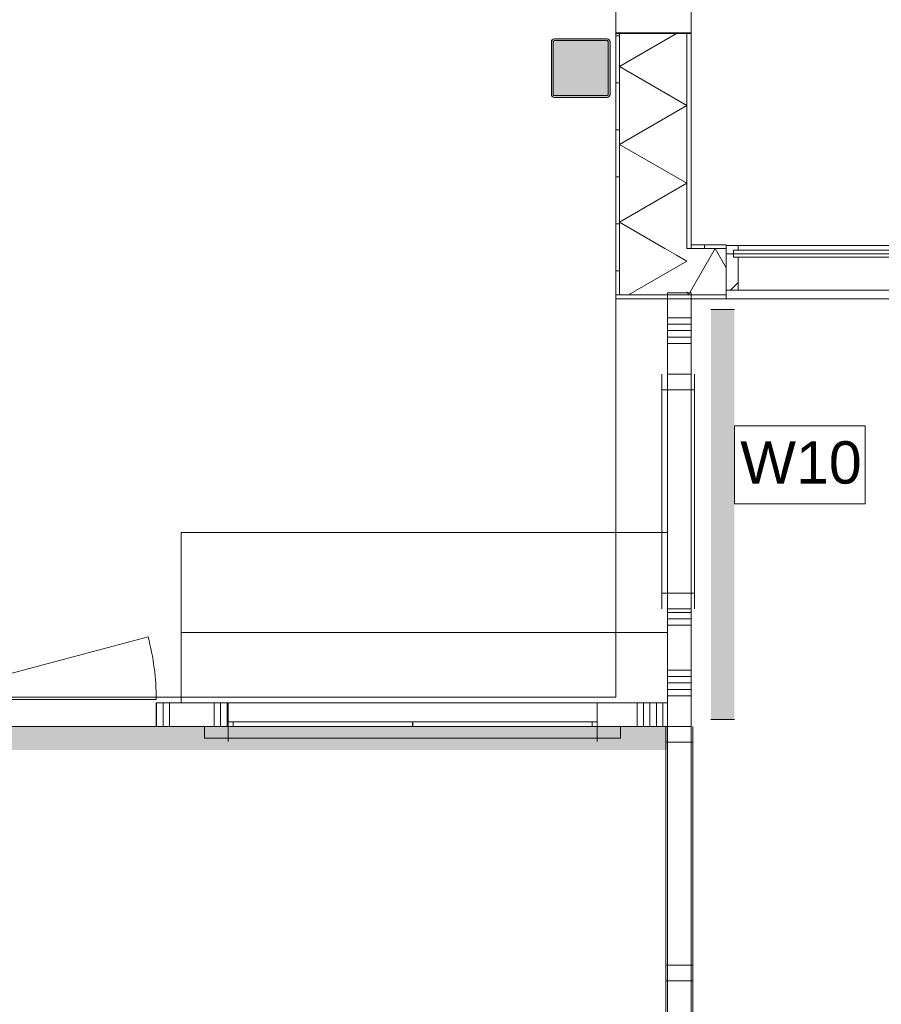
# Model space of a CAD drawing. Header units: millimetres. Extents: x -850 to 154668, y -80343 to 71019.
# Tile 131 of 147: x 23063 to 26730, y 46877 to 51069. Entities that reach past the tile are written whole.
import ezdxf

# ---------------------------------------------------------------- set-up
doc = ezdxf.new("R2010")
doc.units = ezdxf.units.MM
doc.header["$MEASUREMENT"] = 0
doc.linetypes.add('Wipeout_Contour', pattern=[1000, 0, -1000])
for name, color, linetype in [('New_21 Buitenwanden', 7, 'Continuous'), ('New_21 Buitenwanden Doorsnede-arcering', 7, 'Continuous'), ('New_21 Buitenwanden Laagscheidingslijnen', 7, 'Continuous'), ('New_21 Buitenwanden Ramen', 7, 'Continuous'), ('New_21 Vliesgevels', 7, 'Continuous'), ('New_21 Vliesgevels Afdek-arcering', 7, 'Continuous'), ('New_21 Vliesgevels Doorsnede-arcering', 7, 'Continuous'), ('New_22 NC Binnenwanden', 7, 'Continuous'), ('New_22 NC Binnenwanden Deuren', 7, 'Continuous'), ('New_22 NC Binnenwanden Doorsnede-arcering', 7, 'Continuous'), ('New_22 NC Binnenwanden Laagscheidingslijnen', 7, 'Continuous'), ('New_22 NC Binnenwanden Ramen', 7, 'Continuous'), ('New_23 Vloeren', 7, 'Continuous'), ('New_72 Vaste Inrichting', 7, 'Continuous'), ('New_Info Wandafwerking aanduiding', 7, 'Continuous'), ('New_Info Wandafwerking aanduiding Doorsnede-arcering', 7, 'Continuous'), ('New_Z Ruimtefuncties Zone omranding', 7, 'Continuous'), ('S-COLS-____-OTLN.RVT S', 7, 'Continuous'), ('S-COLS-____-OTLN.RVT S 2D arcering', 7, 'Continuous')]:
    doc.layers.add(name, color=color, linetype=linetype)
doc.styles.add('GENERATED_STYLE_1', font='arial.ttf')
pattern_1 = [(180, (0, 0), (0, 200), [])]

# ---------------------------------------------------------------- blocks, each defined once
blk = doc.blocks.new('Slab_1_1', base_point=(0, 17060))
at = {"layer": 'New_23 Vloeren', "color": 7, "linetype": 'Continuous', "lineweight": 0, "flags": 128}
blk.add_lwpolyline([(0, 17060), (25600, 17060), (25600, 17539.8), (30060, 17539.8), (30060, 0), (44257.3, 0), (99110, 0), (99110, 26125), (78570.2, 26125), (78570.2, 30220), (61804.1, 30220), (61804.1, 33195.8), (50070.2, 33195.8), (50070.2, 36555.1), (42600, 36555.1), (42600, 38994.9), (31200.9, 38994.9), (31200.9, 49880), (25600, 49880), (25600, 70460), (0, 70460)], close=True, dxfattribs=at)
blk = doc.blocks.new('Bureau rechthoekig 22')
at = {"layer": 'New_72 Vaste Inrichting', "color": 253, "linetype": 'Continuous', "lineweight": 0, "true_color": 0x99a3a6}
for p, q in [((2070.4, 725), (0, 725)), ((0, 725), (0, 0)), ((2070.4, 0), (2070.4, 725)), ((0, 0), (2070.4, 0))]:
    blk.add_line(p, q, dxfattribs=at)
blk = doc.blocks.new('Simple Window Opening_4')
at = {"layer": 'New_22 NC Binnenwanden Ramen', "color": 1, "linetype": 'Continuous', "lineweight": 0}
for p, q in [((-785.2, -14), (785.2, -14)), ((-785.2, -64), (785.2, -64))]:
    blk.add_line(p, q, dxfattribs=at)
blk = doc.blocks.new('Wall_143_1', base_point=(25620.2, 48060))
at = {"layer": 'New_22 NC Binnenwanden Doorsnede-arcering', "linetype": 'Continuous', "lineweight": 0, "true_color": 0xe9ebeb}
for points in [[(23849.8, 48060), (23849.8, 48010), (23949.8, 48010), (23949.8, 48060)], [(25620.2, 48060), (25520.2, 48060), (25520.2, 48010), (25620.2, 48010)]]:
    blk.add_hatch(color=254, dxfattribs=at).paths.add_polyline_path(points)
at = {"layer": 'New_22 NC Binnenwanden', "color": 8, "linetype": 'Continuous', "lineweight": 0, "true_color": 0x778488}
for p, q in [((23949.8, 47996), (23949.8, 48060)), ((25520.2, 47996), (25520.2, 48060)), ((23949.8, 47996), (23949.8, 48010)), ((25520.2, 47996), (25520.2, 48010))]:
    blk.add_line(p, q, dxfattribs=at)
at = {"layer": 'New_22 NC Binnenwanden', "color": 8, "linetype": 'Continuous', "lineweight": 0, "true_color": 0x778488, "flags": 128}
for points in [[(23949.8, 48060), (23849.8, 48060)], [(23849.8, 48060), (23849.8, 48010)], [(25620.2, 48060), (25520.2, 48060)], [(25620.2, 48010), (25620.2, 48060)], [(23849.8, 48010), (23949.8, 48010)], [(25520.2, 48010), (25620.2, 48010)]]:
    blk.add_lwpolyline(points, dxfattribs=at)
at = {"layer": 'New_22 NC Binnenwanden Ramen', "color": 1, "linetype": 'Continuous', "lineweight": 0, "zscale": 1000, "rotation": 179.9999962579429}
blk.add_blockref('Simple Window Opening_4', (24735, 47996), dxfattribs=at)
blk = doc.blocks.new('*X559')
at = {"layer": 'New_21 Buitenwanden Doorsnede-arcering', "linetype": 'Continuous', "lineweight": 0, "true_color": 0xe9ebeb}
for points in [[(25902.1, 50998.7), (25902.2, 50998.7), (25902.2, 51010), (25902.1, 51010)], [(25902.2, 50848.7), (25902.1, 50848.7), (25902.1, 50698.7), (25902.2, 50698.7)], [(25902.2, 50548.7), (25902.1, 50548.7), (25902.1, 50398.7), (25902.2, 50398.7)], [(25902.2, 50248.7), (25902.1, 50248.7), (25902.1, 50098.7), (25902.2, 50098.7)]]:
    blk.add_hatch(color=254, dxfattribs=at).paths.add_polyline_path(points)
blk = doc.blocks.new('*X560')
at = {"layer": 'New_21 Buitenwanden Doorsnede-arcering', "linetype": 'Continuous', "lineweight": 0, "true_color": 0xe9ebeb}
for points in [[(25615, 50998.7), (25615.1, 50998.7), (25615.1, 51010), (25615, 51010)], [(25615.1, 50848.7), (25615, 50848.7), (25615, 50698.7), (25615.1, 50698.7)], [(25615.1, 50548.7), (25615, 50548.7), (25615, 50398.7), (25615.1, 50398.7)], [(25615.1, 50248.7), (25615, 50248.7), (25615, 50098.7), (25615.1, 50098.7)], [(25615.1, 49948.7), (25615, 49948.7), (25615, 49898), (25615.1, 49898)]]:
    blk.add_hatch(color=254, dxfattribs=at).paths.add_polyline_path(points)
blk = doc.blocks.new('*X561')
at = {"layer": 'New_21 Buitenwanden Doorsnede-arcering', "color": 254, "linetype": 'Continuous', "lineweight": 0, "true_color": 0xe9ebeb}
blk.add_line((25858.9, 50066.2), (25808.7, 50095.2), dxfattribs=at)
blk = doc.blocks.new('*X562')
at = {"layer": 'New_21 Buitenwanden Doorsnede-arcering', "color": 254, "linetype": 'Continuous', "lineweight": 0, "true_color": 0xe9ebeb}
for p, q in [((25858, 51010), (25615.1, 50869.8)), ((25902.1, 50704.1), (25615.1, 50869.8)), ((25902.1, 50704.1), (25615.1, 50538.4)), ((25902.1, 50372.7), (25615.1, 50538.4)), ((25902.1, 50372.7), (25615.1, 50207)), ((25808.7, 50095.2), (25615.1, 50207))]:
    blk.add_line(p, q, dxfattribs=at)
blk = doc.blocks.new('*X563')
at = {"layer": 'New_21 Buitenwanden Doorsnede-arcering', "linetype": 'Continuous', "lineweight": 0, "true_color": 0xe9ebeb}
for points in [[(25902.1, 53825), (25902.1, 53698.7), (25902.2, 53698.7), (25902.2, 53825)], [(25902.2, 53548.7), (25902.1, 53548.7), (25902.1, 53398.7), (25902.2, 53398.7)], [(25902.2, 53248.7), (25902.1, 53248.7), (25902.1, 53098.7), (25902.2, 53098.7)], [(25902.1, 52948.7), (25902.1, 52885), (25902.2, 52885), (25902.2, 52948.7)]]:
    blk.add_hatch(color=254, dxfattribs=at).paths.add_polyline_path(points)
blk = doc.blocks.new('*X564')
at = {"layer": 'New_21 Buitenwanden Doorsnede-arcering', "linetype": 'Continuous', "lineweight": 0, "true_color": 0xe9ebeb}
blk.add_hatch(color=254, dxfattribs=at).paths.add_polyline_path([(25902.2, 51448.7), (25902.1, 51448.7), (25902.1, 51360), (25902.2, 51360)])
blk = doc.blocks.new('*X565')
at = {"layer": 'New_21 Buitenwanden Doorsnede-arcering', "linetype": 'Continuous', "lineweight": 0, "true_color": 0xe9ebeb}
for points in [[(25615, 53698.7), (25615.1, 53698.7), (25615.1, 53825), (25615, 53825)], [(25615.1, 53548.7), (25615, 53548.7), (25615, 53398.7), (25615.1, 53398.7)], [(25615.1, 53248.7), (25615, 53248.7), (25615, 53098.7), (25615.1, 53098.7)], [(25615.1, 52948.7), (25615, 52948.7), (25615, 52885), (25615.1, 52885)]]:
    blk.add_hatch(color=254, dxfattribs=at).paths.add_polyline_path(points)
blk = doc.blocks.new('*X566')
at = {"layer": 'New_21 Buitenwanden Doorsnede-arcering', "linetype": 'Continuous', "lineweight": 0, "true_color": 0xe9ebeb}
blk.add_hatch(color=254, dxfattribs=at).paths.add_polyline_path([(25615.1, 51448.7), (25615, 51448.7), (25615, 51360), (25615.1, 51360)])
blk = doc.blocks.new('*X567')
at = {"layer": 'New_21 Buitenwanden Doorsnede-arcering', "color": 254, "linetype": 'Continuous', "lineweight": 0, "true_color": 0xe9ebeb}
for p, q in [((25705.9, 51585), (25615.1, 51532.6)), ((25902.1, 51366.9), (25615.1, 51532.6)), ((25902.1, 51366.9), (25890.2, 51360))]:
    blk.add_line(p, q, dxfattribs=at)
blk = doc.blocks.new('*X568')
at = {"layer": 'New_21 Buitenwanden Doorsnede-arcering', "color": 254, "linetype": 'Continuous', "lineweight": 0, "true_color": 0xe9ebeb}
for p, q in [((25902.1, 53686.6), (25662.5, 53825)), ((25902.1, 53686.6), (25615.1, 53520.9)), ((25902.1, 53355.2), (25615.1, 53520.9)), ((25902.1, 53355.2), (25615.1, 53189.5)), ((25902.1, 53023.8), (25615.1, 53189.5)), ((25902.1, 53023.8), (25661.6, 52885))]:
    blk.add_line(p, q, dxfattribs=at)
blk = doc.blocks.new('R1 22_7')
at = {"layer": 'New_21 Buitenwanden Ramen', "color": 1, "linetype": 'Continuous', "lineweight": 0}
for p, q in [((-725, 150.2), (-725, 168.2)), ((-725, 168.2), (680, 168.2)), ((680, 168.2), (680, 150.2)), ((-650, 150.2), (-680, 150.2)), ((-650, 150.2), (-680, 150.2)), ((-650, 135.2), (-650, 150.2)), ((-650, 135.2), (-650, 150.2)), ((-650, 0), (-650, 135.1)), ((-650, 0), (-650, 135.1)), ((650, 135.2), (650, 150.2)), ((650, 135.2), (650, 150.2)), ((650, 150.2), (680, 150.2)), ((650, 150.2), (680, 150.2)), ((650, 0), (650, 135.1)), ((650, 0), (650, 135.1)), ((-650, 0), (-577, 0)), ((-650, -72), (-650, 0)), ((-650, -72), (-650, 0)), ((-577, 0), (-577, -72)), ((-577, 0), (577, 0)), ((577, -72), (577, 0)), ((577, 0), (650, 0)), ((650, -72), (650, 0)), ((650, -72), (650, 0)), ((-577, -72), (-650, -72)), ((-650, -152), (-650, -72)), ((577, -72), (-577, -72)), ((650, -72), (577, -72)), ((650, -152), (650, -72)), ((-650, -170), (-650, -320)), ((650, -320), (650, -170)), ((-650, -320), (650, -320))]:
    blk.add_line(p, q, dxfattribs=at)
at = {"layer": 'New_21 Buitenwanden Ramen', "color": 9, "linetype": 'Continuous', "lineweight": 0}
for p, q in [((-650, 150.2), (650, 150.2)), ((-650, 135.1), (-650, 135.2)), ((-650, 135.1), (-650, 135.2)), ((650, 135.1), (650, 135.2)), ((650, 135.1), (650, 135.2)), ((-650, -170), (-650, -152)), ((650, -170), (650, -152))]:
    blk.add_line(p, q, dxfattribs=at)
blk = doc.blocks.new('#brievenbus')
at = {"layer": 'New_21 Buitenwanden Ramen', "color": 1, "linetype": 'Continuous', "lineweight": 0}
for p, q in [((-172, 0), (-175, 0)), ((-175, 0), (-175, -320)), ((-175, 0), (-172, 0)), ((-175, -320), (-175, 0)), ((-172, 0), (172, 0)), ((-172, -320), (-172, 0)), ((-172, 0), (-172, -320)), ((-172, -320), (-172, 0)), ((-172, 0), (-172, -320)), ((-172, 0), (-172, -320)), ((-172, -320), (-172, 0)), ((172, 0), (175, 0)), ((172, -320), (172, 0)), ((175, 0), (172, 0)), ((172, 0), (172, -320)), ((172, -320), (172, 0)), ((172, 0), (172, -320)), ((175, 0), (175, -320)), ((175, -320), (175, 0)), ((175, 0), (175, -320)), ((175, -320), (175, 0)), ((-175, -320), (-172, -320)), ((-172, -320), (-175, -320)), ((-172, -320), (172, -320)), ((175, -320), (172, -320)), ((172, -320), (175, -320))]:
    blk.add_line(p, q, dxfattribs=at)
blk = doc.blocks.new('*X575')
at = {"layer": 'New_21 Buitenwanden Doorsnede-arcering', "color": 254, "linetype": 'Continuous', "lineweight": 0, "true_color": 0xe9ebeb}
for q in [(25858.9, 50066.2), (25654.2, 49898.1)]:
    blk.add_line((25902.1, 50041.3), q, dxfattribs=at)
blk = doc.blocks.new('Wall_147_1', base_point=(25600, 49880))
at = {"layer": 'New_21 Buitenwanden Doorsnede-arcering', "linetype": 'Continuous', "lineweight": 0, "true_color": 0xe9ebeb}
h = blk.add_hatch(dxfattribs=at)
h.set_pattern_fill('930_Lijnen_vert_200_0001', color=254, style=0, pattern_type=2)
h.set_pattern_definition(pattern_1)
h.paths.add_polyline_path([(25600, 53825), (25600, 52885), (25615, 52885), (25615, 53825)])
h = blk.add_hatch(dxfattribs=at)
h.set_pattern_fill('930_Lijnen_vert_200_0001', color=254, style=0, pattern_type=2)
h.set_pattern_definition(pattern_1)
h.paths.add_polyline_path([(25600, 51360), (25615, 51360), (25615, 51585), (25600, 51585)])
h = blk.add_hatch(dxfattribs=at)
h.set_pattern_fill('930_Lijnen_vert_200_0001', color=254, style=0, pattern_type=2)
h.set_pattern_definition(pattern_1)
h.paths.add_polyline_path([(25615, 49898), (25615, 51010), (25600, 51010), (25600, 49898)])
at = {"layer": 'New_21 Buitenwanden', "color": 8, "linetype": 'Continuous', "lineweight": 0, "true_color": 0x778488}
for p, q in [((25600, 52885), (25600, 52915)), ((25615, 52885), (25600, 52885)), ((25615.1, 52885), (25615, 52885)), ((25750.2, 52885), (25615.1, 52885)), ((25822.2, 52885), (25750.2, 52885)), ((25902.2, 52885), (25822.2, 52885)), ((25920.2, 52885), (25902.2, 52885)), ((25600, 51585), (25600, 51555)), ((25615, 51585), (25600, 51585)), ((25615.1, 51585), (25615, 51585)), ((25750.2, 51585), (25615.1, 51585)), ((25822.2, 51585), (25750.2, 51585)), ((25902.2, 51585), (25822.2, 51585)), ((25920.2, 51585), (25902.2, 51585)), ((25600, 51360), (25615, 51360)), ((25600, 51360), (25600, 51010)), ((25615, 51360), (25615.1, 51360)), ((25615.1, 51360), (25902.1, 51360)), ((25902.1, 51360), (25902.2, 51360)), ((25902.2, 51360), (25920.2, 51360)), ((25920.2, 51010), (25920.2, 51360)), ((25615, 51010), (25600, 51010)), ((25615.1, 51010), (25615, 51010)), ((25902.1, 51010), (25615.1, 51010)), ((25902.2, 51010), (25902.1, 51010)), ((25920.2, 51010), (25902.2, 51010))]:
    blk.add_line(p, q, dxfattribs=at)
at = {"layer": 'New_21 Buitenwanden', "color": 8, "linetype": 'Continuous', "lineweight": 0, "true_color": 0x778488, "flags": 128}
for points in [[(25600, 53825), (25600, 52885)], [(25920.2, 52885), (25920.2, 53825)], [(25600, 51585), (25600, 51360)], [(25920.2, 51360), (25920.2, 51585)], [(25600, 51010), (25600, 49898)], [(25920.2, 50110.4), (25920.2, 51010)]]:
    blk.add_lwpolyline(points, dxfattribs=at)
at = {"layer": 'New_21 Buitenwanden Laagscheidingslijnen', "color": 8, "linetype": 'Continuous', "lineweight": 0, "true_color": 0x778488}
for p, q in [((25615, 53825), (25615, 52885)), ((25615.1, 53825), (25615.1, 52885)), ((25902.1, 52885), (25902.1, 53825)), ((25902.2, 52885), (25902.2, 53825)), ((25615, 51585), (25615, 51360)), ((25615.1, 51585), (25615.1, 51360)), ((25902.1, 51360), (25902.1, 51585)), ((25902.2, 51360), (25902.2, 51585)), ((25615, 51010), (25615, 49898)), ((25615.1, 51010), (25615.1, 50095.1)), ((25902.1, 50097.3), (25902.1, 51010)), ((25902.2, 50097.4), (25902.2, 51010)), ((25920.2, 50095.4), (25920.2, 50110.4)), ((25615.1, 50095.1), (25615.1, 49898.1)), ((25902.1, 50095.3), (25902.1, 50097.3)), ((25902.1, 50095.2), (25902.1, 50095.3)), ((25902.1, 50095.2), (25902.2, 50095.2)), ((25902.2, 50095.3), (25902.2, 50097.4)), ((25902.2, 50095.2), (25902.2, 50095.3)), ((25902.2, 50095.2), (25920.2, 50095.3)), ((25920.2, 50095.3), (25920.2, 50095.4)), ((25615, 49898), (25600, 49898)), ((25615.1, 49898), (25615, 49898)), ((25625.2, 49898.1), (25615.1, 49898.1)), ((25615.1, 49898.1), (25615.1, 49898)), ((25625.2, 49898.1), (25902.1, 49898.2))]:
    blk.add_line(p, q, dxfattribs=at)
at = {"layer": 'New_21 Buitenwanden', "color": 8, "lineweight": 0, "true_color": 0x778488}
for name in ['*X565', '*X568', '*X563', '*X567', '*X566', '*X564', '*X560', '*X562', '*X559', '*X575', '*X561']:
    blk.add_blockref(name, (0, 0), dxfattribs=at)
at = {"layer": 'New_21 Buitenwanden Ramen', "color": 1, "linetype": 'Continuous', "lineweight": 0, "zscale": 1000, "rotation": 90}
blk.add_blockref('R1 22_7', (25750.2, 52235), dxfattribs=at)
at = {"layer": 'New_21 Buitenwanden Ramen', "color": 1, "linetype": 'Continuous', "lineweight": 0, "xscale": -1, "zscale": 1000, "rotation": 90}
blk.add_blockref('#brievenbus', (25600, 51185), dxfattribs=at)
blk = doc.blocks.new('Slab_7_1', base_point=(23749.8, 48160))
at = {"layer": 'New_22 NC Binnenwanden', "color": 1, "linetype": 'Continuous', "lineweight": 0, "flags": 128}
blk.add_lwpolyline([(23749.8, 48160), (25820.2, 48160), (25820.2, 48460), (23749.8, 48460)], close=True, dxfattribs=at)
blk = doc.blocks.new('Curtain Wall_87_1')
at = {"layer": 'New_21 Vliesgevels', "color": 1, "linetype": 'Continuous', "lineweight": 0}
blk.add_line((26070.2, 50107.9), (26070.2, 49917.9), dxfattribs=at)
at = {"color": 254, "linetype": 'Wipeout_Contour', "lineweight": 0, "ltscale": 227235.845673}
blk.add_wipeout([(26181.9, 50087.9), (26181.9, 50057.9), (27470.2, 50057.9), (27470.2, 50087.9)], dxfattribs=at).dxf.layer = 'New_21 Vliesgevels Afdek-arcering'
at = {"color": 254, "linetype": 'Wipeout_Contour', "lineweight": 0, "ltscale": 227323.994864}
blk.add_wipeout([(26181.9, 50087.9), (27470.2, 50087.9), (27470.2, 50107.9), (26181.9, 50107.9)], dxfattribs=at).dxf.layer = 'New_21 Vliesgevels Afdek-arcering'
at = {"color": 254, "linetype": 'Wipeout_Contour', "lineweight": 0, "ltscale": 226936.244846}
blk.add_wipeout([(27470.2, 50057.9), (26181.9, 50057.9), (26181.9, 49917.9), (27470.2, 49917.9)], dxfattribs=at).dxf.layer = 'New_21 Vliesgevels Afdek-arcering'
at = {"color": 254, "linetype": 'Wipeout_Contour', "lineweight": 0, "ltscale": 225943.526026}
blk.add_wipeout([(26100.2, 50087.9), (26100.2, 50057.9), (26181.9, 50057.9), (26181.9, 50087.9)], dxfattribs=at).dxf.layer = 'New_21 Vliesgevels Afdek-arcering'
at = {"color": 254, "linetype": 'Wipeout_Contour', "lineweight": 0, "ltscale": 226050.663979}
blk.add_wipeout([(26120.2, 50087.9), (26181.9, 50087.9), (26181.9, 50107.9), (26120.2, 50107.9)], dxfattribs=at).dxf.layer = 'New_21 Vliesgevels Afdek-arcering'
at = {"color": 254, "linetype": 'Wipeout_Contour', "lineweight": 0, "ltscale": 225660.735751}
blk.add_wipeout([(26181.9, 50057.9), (26120.2, 50057.9), (26120.2, 49917.9), (26181.9, 49917.9)], dxfattribs=at).dxf.layer = 'New_21 Vliesgevels Afdek-arcering'
at = {"layer": 'New_21 Vliesgevels Doorsnede-arcering', "linetype": 'Continuous', "lineweight": 0, "true_color": 0x000000}
h = blk.add_hatch(dxfattribs=at)
h.set_pattern_fill('505_Aluminium_0001', color=18, style=0, pattern_type=2)
h.set_pattern_definition([(45, (0, 0), (-176.7767, 176.7767), []), (45, (-35.36, 35.36), (-176.7767, 176.7767), []), (45, (-70.7, 70.7), (-176.7767, 176.7767), [])])
h.paths.add_polyline_path([(26100.2, 50057.9), (26100.2, 50087.9), (26120.2, 50087.9), (26120.2, 50107.9), (26070.2, 50107.9), (26070.2, 49917.9), (26120.2, 49917.9), (26120.2, 50057.9)])
at = {"layer": 'New_21 Vliesgevels', "color": 1, "linetype": 'Continuous', "lineweight": 0}
for p, q in [((26120.2, 50107.9), (26070.2, 50107.9)), ((26120.2, 50107.9), (26120.2, 50087.9)), ((27495.2, 50072.9), (26070.2, 50072.9)), ((26100.2, 50087.9), (26100.2, 50057.9)), ((26120.2, 50087.9), (26100.2, 50087.9)), ((26120.2, 50057.9), (26100.2, 50057.9)), ((26120.2, 50057.9), (26120.2, 49917.9)), ((26120.2, 49917.9), (26070.2, 49917.9))]:
    blk.add_line(p, q, dxfattribs=at)
at = {"layer": 'New_21 Vliesgevels', "color": 1, "linetype": 'Continuous', "lineweight": 0, "flags": 128}
for points in [[(26120.2, 50107.9), (26181.9, 50107.9), (27470.2, 50107.9)], [(27470.2, 50087.9), (26181.9, 50087.9), (26120.2, 50087.9)], [(27470.2, 50057.9), (26181.9, 50057.9), (26120.2, 50057.9)], [(26120.2, 49917.9), (26181.9, 49917.9), (27470.2, 49917.9)]]:
    blk.add_lwpolyline(points, dxfattribs=at)
blk = doc.blocks.new('*X1364')
at = {"layer": 'New_22 NC Binnenwanden Doorsnede-arcering', "color": 254, "linetype": 'Continuous', "lineweight": 0, "true_color": 0xe9ebeb}
for p, q in [((25920.2, 48545.1), (25820.2, 48545.1)), ((25920.2, 48517.7), (25820.2, 48517.7)), ((25920.2, 48490.3), (25820.2, 48490.3)), ((25920.2, 48300), (25820.2, 48300)), ((25920.2, 48272.6), (25820.2, 48272.6)), ((25920.2, 48245.1), (25820.2, 48245.1)), ((25920.2, 48217.7), (25820.2, 48217.7)), ((25920.2, 48190.3), (25820.2, 48190.3))]:
    blk.add_line(p, q, dxfattribs=at)
blk = doc.blocks.new('*X1365')
at = {"layer": 'New_22 NC Binnenwanden Doorsnede-arcering', "color": 254, "linetype": 'Continuous', "lineweight": 0, "true_color": 0xe9ebeb}
for p, q in [((25920.2, 49800), (25820.2, 49800)), ((25920.2, 49772.6), (25820.2, 49772.6)), ((25920.2, 49745.1), (25820.2, 49745.1)), ((25920.2, 49717.7), (25820.2, 49717.7)), ((25920.2, 49690.3), (25820.2, 49690.3))]:
    blk.add_line(p, q, dxfattribs=at)
blk = doc.blocks.new('R1 22_3')
at = {"layer": 'New_22 NC Binnenwanden Ramen', "color": 1, "linetype": 'Continuous', "lineweight": 0}
for p, q in [((-500, 0), (-433, 0)), ((-433, 0), (-433, -139)), ((-433, 0), (433, 0)), ((433, -139), (433, 0)), ((433, 0), (500, 0)), ((-433, -139), (-500, -139)), ((433, -139), (-433, -139)), ((500, -139), (433, -139))]:
    blk.add_line(p, q, dxfattribs=at)
at = {"layer": 'New_22 NC Binnenwanden Ramen', "color": 9, "linetype": 'Continuous', "lineweight": 0}
for p, q in [((-500, -14), (500, -14)), ((-500, -114), (500, -114))]:
    blk.add_line(p, q, dxfattribs=at)
at = {"layer": 'New_22 NC Binnenwanden Ramen', "color": 7, "linetype": 'Continuous', "lineweight": 0}
for p, q in [((-500, -14), (-500, -114)), ((-500, -14), (-500, -114)), ((500, -14), (500, -114)), ((500, -14), (500, -114))]:
    blk.add_line(p, q, dxfattribs=at)
blk = doc.blocks.new('Wall_229_1', base_point=(25920.2, 49905.5))
at = {"layer": 'New_22 NC Binnenwanden', "color": 8, "linetype": 'Continuous', "lineweight": 0, "true_color": 0x778488}
for p, q in [((25920.2, 49560), (25820.2, 49560)), ((25920.2, 48560), (25820.2, 48560))]:
    blk.add_line(p, q, dxfattribs=at)
at = {"layer": 'New_22 NC Binnenwanden', "color": 8, "linetype": 'Continuous', "lineweight": 0, "true_color": 0x778488, "flags": 128}
for points in [[(25820.2, 49905.5), (25820.2, 49560)], [(25820.2, 49905.5), (25920.2, 49905.5)], [(25920.2, 49560), (25920.2, 49905.5)], [(25820.2, 48560), (25820.2, 48160)], [(25920.2, 48160), (25920.2, 48560)]]:
    blk.add_lwpolyline(points, dxfattribs=at)
at = {"layer": 'New_22 NC Binnenwanden', "color": 8, "lineweight": 0, "true_color": 0x778488}
for name in ['*X1365', '*X1364']:
    blk.add_blockref(name, (0, 0), dxfattribs=at)
at = {"layer": 'New_22 NC Binnenwanden Ramen', "color": 1, "linetype": 'Continuous', "lineweight": 0, "xscale": -1, "zscale": 1000, "rotation": 270}
blk.add_blockref('R1 22_3', (25934.2, 49060), dxfattribs=at)
blk = doc.blocks.new('R2 bl ol 22_2')
at = {"layer": 'New_22 NC Binnenwanden Ramen', "color": 1, "linetype": 'Continuous', "lineweight": 0}
for p, q in [((-1050, 0), (-983, 0)), ((-983, 0), (-983, -114)), ((-983, 0), (-33.5, 0)), ((-33.5, -114), (-33.5, 0)), ((-33.5, 0), (0, 0)), ((0, 0), (33.5, 0)), ((33.5, 0), (33.5, -114)), ((33.5, 0), (983, 0)), ((983, -114), (983, 0)), ((983, 0), (1050, 0)), ((-1050, -107), (-1050, -7)), ((-1050, -107), (-1050, -7)), ((1050, -107), (1050, -7)), ((1050, -107), (1050, -7)), ((-983, -114), (-1050, -114)), ((-33.5, -114), (-983, -114)), ((0, -114), (-33.5, -114)), ((33.5, -114), (0, -114)), ((983, -114), (33.5, -114)), ((1050, -114), (983, -114))]:
    blk.add_line(p, q, dxfattribs=at)
at = {"layer": 'New_22 NC Binnenwanden Ramen', "color": 9, "linetype": 'Continuous', "lineweight": 0}
for p, q in [((-1050, -7), (1050, -7)), ((-1050, -107), (1050, -107))]:
    blk.add_line(p, q, dxfattribs=at)
at = {"layer": 'New_22 NC Binnenwanden Ramen', "color": 1, "linetype": 'Continuous', "lineweight": 0}
for p in [(-1050, -107), (1050, -107)]:
    blk.add_point(p, dxfattribs=at)
blk = doc.blocks.new('Wall_231_1', base_point=(25920.2, 48060))
at = {"layer": 'New_22 NC Binnenwanden', "color": 8, "linetype": 'Continuous', "lineweight": 0, "true_color": 0x778488}
for p, q in [((25920.2, 48059.9), (25820.2, 48059.9)), ((25920.2, 45960), (25820.2, 45960))]:
    blk.add_line(p, q, dxfattribs=at)
at = {"layer": 'New_22 NC Binnenwanden', "color": 8, "linetype": 'Continuous', "lineweight": 0, "true_color": 0x778488, "flags": 128}
for points in [[(25920.2, 48059.9), (25920.2, 48060)], [(25820.2, 45960), (25820.2, 45935)], [(25920.2, 45935), (25920.2, 45960)]]:
    blk.add_lwpolyline(points, dxfattribs=at)
at = {"layer": 'New_22 NC Binnenwanden', "color": 8, "linetype": 'Continuous', "lineweight": 0, "true_color": 0x778488}
for p in [(25920.2, 48059.9), (25920.2, 45960)]:
    blk.add_point(p, dxfattribs=at)
at = {"layer": 'New_22 NC Binnenwanden Laagscheidingslijnen', "color": 8, "linetype": 'Continuous', "lineweight": 0, "true_color": 0x778488}
for p, q in [((25820.2, 48160), (25820.2, 48060)), ((25920.2, 45935), (25820.2, 45935))]:
    blk.add_line(p, q, dxfattribs=at)
blk.add_point((25920.2, 48060), dxfattribs=at)
at = {"layer": 'New_22 NC Binnenwanden Ramen', "color": 1, "linetype": 'Continuous', "lineweight": 0, "zscale": 1000, "rotation": 90}
blk.add_blockref('R2 bl ol 22_2', (25813.2, 47010), dxfattribs=at)
blk = doc.blocks.new('*X1647')
at = {"layer": 'New_21 Buitenwanden Doorsnede-arcering', "linetype": 'Continuous', "lineweight": 0, "true_color": 0xe9ebeb}
for points in [[(25625, 49898), (25629.1, 49898), (25629.1, 49898.1), (25625.2, 49898.1)], [(25779.1, 49898.2), (25779.1, 49898.1), (25929.1, 49898.2), (25929.1, 49898.3)]]:
    blk.add_hatch(color=254, dxfattribs=at).paths.add_polyline_path(points)
blk = doc.blocks.new('*X1648')
at = {"layer": 'New_21 Buitenwanden Doorsnede-arcering', "linetype": 'Continuous', "lineweight": 0, "true_color": 0xe9ebeb}
blk.add_hatch(color=254, dxfattribs=at).paths.add_polyline_path([(25920.2, 50095.4), (25920.2, 50095.3), (25929.1, 50095.3), (25929.1, 50095.4)])
blk = doc.blocks.new('*X1649')
at = {"layer": 'New_21 Buitenwanden Doorsnede-arcering', "color": 254, "linetype": 'Continuous', "lineweight": 0, "true_color": 0xe9ebeb}
for p, q in [((25908.9, 49898.3), (26022.6, 50095.3)), ((26070.1, 50013), (26022.6, 50095.3)), ((25908.9, 49898.3), (25902.1, 49910.1))]:
    blk.add_line(p, q, dxfattribs=at)
blk = doc.blocks.new('*X1650')
at = {"layer": 'New_21 Buitenwanden Doorsnede-arcering', "linetype": 'Continuous', "lineweight": 0, "true_color": 0xe9ebeb}
blk.add_hatch(color=254, dxfattribs=at).paths.add_polyline_path([(25615.1, 49898.1), (25615.1, 49898), (25625, 49898), (25625.2, 49898.1)])
blk = doc.blocks.new('Wall_288_1', base_point=(26070.2, 49880.2))
at = {"layer": 'New_21 Buitenwanden Doorsnede-arcering', "linetype": 'Continuous', "lineweight": 0, "true_color": 0xe9ebeb}
h = blk.add_hatch(dxfattribs=at)
h.set_pattern_fill('930_Lijnen_vert_200_0001', color=254, style=0, pattern_type=2)
h.set_pattern_definition([(90.0268, (0, 0), (200, 0.0936), [])])
h.paths.add_polyline_path([(25920.2, 50095.4), (26070.1, 50095.4), (26070.1, 50110.4), (25920.2, 50110.4)])
at = {"layer": 'New_21 Buitenwanden', "color": 8, "linetype": 'Continuous', "lineweight": 0, "true_color": 0x778488, "flags": 128}
for points in [[(26070.1, 50110.4), (25920.2, 50110.4)], [(26070.1, 50095.4), (26070.1, 50110.4)], [(26070.1, 50095.3), (26070.1, 50095.4)], [(26070.2, 49898.3), (26070.1, 50095.3)], [(25600, 49880), (25600, 49898)], [(26070.2, 49898.2), (26070.2, 49898.3)], [(26070.2, 49880.2), (26070.2, 49898.2)], [(25600, 49880), (26070.2, 49880.2)]]:
    blk.add_lwpolyline(points, dxfattribs=at)
at = {"layer": 'New_21 Buitenwanden Laagscheidingslijnen', "color": 8, "linetype": 'Continuous', "lineweight": 0, "true_color": 0x778488}
for p, q in [((25920.2, 50095.4), (25920.2, 50110.4)), ((25902.1, 50095.2), (25902.2, 50095.2)), ((25902.2, 50095.2), (25920.2, 50095.3)), ((25920.2, 50095.3), (25920.2, 50095.4)), ((26070.1, 50095.4), (25920.2, 50095.4)), ((26070.1, 50095.3), (25920.2, 50095.3)), ((25615, 49898), (25600, 49898)), ((25615.1, 49898), (25615, 49898)), ((25625.2, 49898.1), (25615.1, 49898.1)), ((25615.1, 49898.1), (25615.1, 49898)), ((25625, 49898), (25615.1, 49898)), ((25625, 49898), (26070.2, 49898.2)), ((25625.2, 49898.1), (25902.1, 49898.2)), ((25902.1, 49898.2), (26070.2, 49898.3))]:
    blk.add_line(p, q, dxfattribs=at)
at = {"layer": 'New_21 Buitenwanden', "color": 8, "lineweight": 0, "true_color": 0x778488}
for name in ['*X1649', '*X1648', '*X1650', '*X1647']:
    blk.add_blockref(name, (0, 0), dxfattribs=at)
blk = doc.blocks.new('Wall_456_1', base_point=(17107.1, 48060))
at = {"layer": 'New_Info Wandafwerking aanduiding Doorsnede-arcering', "linetype": 'Continuous', "lineweight": 0}
blk.add_hatch(color=1, dxfattribs=at).paths.add_polyline_path([(17107.1, 47960), (25820.2, 47959.9), (25820.2, 48059.9), (17107.1, 48060)])
at = {"layer": 'New_Info Wandafwerking aanduiding', "color": 9, "linetype": 'Continuous', "lineweight": 0, "flags": 128}
blk.add_lwpolyline([(25820.2, 47959.9), (25820.2, 48059.9)], dxfattribs=at)
blk = doc.blocks.new('Column 37[37]_1', base_point=(0.5, 3))
at = {"layer": 'S-COLS-____-OTLN.RVT S 2D arcering', "linetype": 'Continuous', "lineweight": 0, "true_color": 0x778488}
h = blk.add_hatch(color=8, dxfattribs=at)
h.paths.add_polyline_path([(25325.5, 50751), (25326.5, 50746), (25329.3, 50741.8), (25333.5, 50738.9), (25338.5, 50738), (25562.5, 50738), (25567.5, 50738.9), (25571.7, 50741.8), (25574.5, 50746), (25575.5, 50751), (25575.5, 50975), (25574.5, 50979.9), (25571.7, 50984.1), (25567.5, 50987), (25562.5, 50988), (25338.5, 50988), (25333.5, 50987), (25329.3, 50984.1), (25326.5, 50979.9), (25325.5, 50975)])
h.paths.add_polyline_path([(25562.5, 50746), (25338.5, 50746), (25336.6, 50746.3), (25335, 50747.4), (25333.9, 50749), (25333.5, 50751), (25333.5, 50975), (25333.9, 50976.9), (25335, 50978.5), (25336.6, 50979.6), (25338.5, 50980), (25562.5, 50980), (25564.4, 50979.6), (25566.1, 50978.5), (25567.1, 50976.9), (25567.5, 50975), (25567.5, 50751), (25567.1, 50749), (25566.1, 50747.4), (25564.4, 50746.3)], flags=0)
blk.add_hatch(color=8, dxfattribs=at).paths.add_polyline_path([(25562.5, 50980), (25338.5, 50980), (25336.6, 50979.6), (25335, 50978.5), (25333.9, 50976.9), (25333.5, 50975), (25333.5, 50751), (25333.9, 50749), (25335, 50747.4), (25336.6, 50746.3), (25338.5, 50746), (25562.5, 50746), (25564.4, 50746.3), (25566.1, 50747.4), (25567.1, 50749), (25567.5, 50751), (25567.5, 50975), (25567.1, 50976.9), (25566.1, 50978.5), (25564.4, 50979.6)])
at = {"layer": 'S-COLS-____-OTLN.RVT S', "color": 1, "linetype": 'Continuous', "lineweight": 0}
for p, q in [((25329.3, 50984.1), (25326.5, 50979.9)), ((25333.5, 50987), (25329.3, 50984.1)), ((25338.5, 50988), (25333.5, 50987)), ((25562.5, 50988), (25338.5, 50988)), ((25567.5, 50987), (25562.5, 50988)), ((25571.7, 50984.1), (25567.5, 50987)), ((25574.5, 50979.9), (25571.7, 50984.1)), ((25326.5, 50979.9), (25325.5, 50975)), ((25325.5, 50975), (25325.5, 50751)), ((25333.5, 50975), (25333.9, 50976.9)), ((25333.5, 50751), (25333.5, 50975)), ((25333.9, 50976.9), (25335, 50978.5)), ((25335, 50978.5), (25336.6, 50979.6)), ((25336.6, 50979.6), (25338.5, 50980)), ((25338.5, 50980), (25562.5, 50980)), ((25562.5, 50980), (25564.4, 50979.6)), ((25564.4, 50979.6), (25566.1, 50978.5)), ((25566.1, 50978.5), (25567.1, 50976.9)), ((25567.1, 50976.9), (25567.5, 50975)), ((25567.5, 50975), (25567.5, 50751)), ((25575.5, 50975), (25574.5, 50979.9)), ((25575.5, 50751), (25575.5, 50975)), ((25325.5, 50751), (25326.5, 50746)), ((25326.5, 50746), (25329.3, 50741.8)), ((25329.3, 50741.8), (25333.5, 50738.9)), ((25333.9, 50749), (25333.5, 50751)), ((25333.5, 50738.9), (25338.5, 50738)), ((25335, 50747.4), (25333.9, 50749)), ((25336.6, 50746.3), (25335, 50747.4)), ((25338.5, 50746), (25336.6, 50746.3)), ((25562.5, 50746), (25338.5, 50746)), ((25338.5, 50738), (25562.5, 50738)), ((25564.4, 50746.3), (25562.5, 50746)), ((25562.5, 50738), (25567.5, 50738.9)), ((25566.1, 50747.4), (25564.4, 50746.3)), ((25567.1, 50749), (25566.1, 50747.4)), ((25567.5, 50751), (25567.1, 50749)), ((25567.5, 50738.9), (25571.7, 50741.8)), ((25571.7, 50741.8), (25574.5, 50746)), ((25574.5, 50746), (25575.5, 50751))]:
    blk.add_line(p, q, dxfattribs=at)
blk = doc.blocks.new('*X2702')
at = {"layer": 'New_22 NC Binnenwanden Doorsnede-arcering', "color": 254, "linetype": 'Continuous', "lineweight": 0, "true_color": 0xe9ebeb}
for p, q in [((23645.1, 48146.1), (23645.1, 48160)), ((23645.1, 48060), (23645.1, 48146.1)), ((23672.6, 48146.1), (23672.6, 48160)), ((23672.6, 48060), (23672.6, 48146.1)), ((23700, 48146.1), (23700, 48160)), ((23700, 48060), (23700, 48146.1)), ((23890.3, 48146.1), (23890.3, 48160)), ((23890.3, 48060), (23890.3, 48146.1)), ((23917.7, 48146.1), (23917.7, 48160)), ((23917.7, 48060), (23917.7, 48146.1)), ((23945.1, 48146.1), (23945.1, 48160)), ((23945.1, 48060), (23945.1, 48146.1))]:
    blk.add_line(p, q, dxfattribs=at)
blk = doc.blocks.new('*X2703')
at = {"layer": 'New_22 NC Binnenwanden Doorsnede-arcering', "color": 254, "linetype": 'Continuous', "lineweight": 0, "true_color": 0xe9ebeb}
for p, q in [((25690.3, 48146.1), (25690.3, 48160)), ((25690.3, 48060), (25690.3, 48146.1)), ((25717.7, 48146.1), (25717.7, 48160)), ((25717.7, 48060), (25717.7, 48146.1)), ((25745.1, 48146.1), (25745.1, 48160)), ((25745.1, 48060), (25745.1, 48146.1)), ((25772.6, 48146.1), (25772.6, 48160)), ((25772.6, 48060), (25772.6, 48146.1)), ((25800, 48146.1), (25800, 48160)), ((25800, 48060), (25800, 48146.1))]:
    blk.add_line(p, q, dxfattribs=at)
blk = doc.blocks.new('RSH2 22_2')
at = {"layer": 'New_22 NC Binnenwanden Ramen', "color": 9, "linetype": 'Continuous', "lineweight": 0}
for p, q in [((-785.2, 0), (785.2, 0)), ((-785.2, -100), (785.2, -100))]:
    blk.add_line(p, q, dxfattribs=at)
at = {"layer": 'New_22 NC Binnenwanden Ramen', "color": 1, "linetype": 'Continuous', "lineweight": 0}
for p, q in [((-785.2, 0), (-764.2, 0)), ((-764.2, 0), (-764.2, -20)), ((-764.2, 0), (-0.5, 0)), ((-0.5, -20), (-0.5, 0)), ((-0.5, 0), (0.5, 0)), ((-0.5, 0), (0.5, 0)), ((0.5, 0), (0.5, -20)), ((0.5, 0), (764.2, 0)), ((764.2, -20), (764.2, 0)), ((764.2, 0), (785.2, 0)), ((-764.2, -20), (-785.2, -20)), ((-0.5, -20), (-764.2, -20)), ((0.5, -20), (-0.5, -20)), ((0.5, -20), (-0.5, -20)), ((764.2, -20), (0.5, -20)), ((785.2, -20), (764.2, -20))]:
    blk.add_line(p, q, dxfattribs=at)
at = {"layer": 'New_22 NC Binnenwanden Ramen', "color": 7, "linetype": 'Continuous', "lineweight": 0}
for p, q in [((-785.2, 0), (-785.2, -20)), ((-785.2, 0), (-785.2, -20)), ((785.2, 0), (785.2, -20)), ((785.2, 0), (785.2, -20)), ((-785.2, -20), (-785.2, -100)), ((785.2, -20), (785.2, -100))]:
    blk.add_line(p, q, dxfattribs=at)
blk = doc.blocks.new('D1 22_14')
at = {"layer": 'New_22 NC Binnenwanden Deuren', "color": 1, "linetype": 'Continuous', "lineweight": 0}
for q in [(-481.8, 267.6), (-517, 0)]:
    blk.add_line((517, 0), q, dxfattribs=at)
at = {"layer": 'New_22 NC Binnenwanden Deuren', "color": 7, "linetype": 'Continuous', "lineweight": 0}
for p, q in [((-517, -14), (-517, -114)), ((-517, -14), (-517, -114)), ((517, -14), (517, -114)), ((517, -14), (517, -114))]:
    blk.add_line(p, q, dxfattribs=at)
at = {"layer": 'New_22 NC Binnenwanden Deuren', "color": 1, "linetype": 'Continuous', "lineweight": 0}
blk.add_arc((517, 0), 1034, 165, 180, dxfattribs=at)
blk = doc.blocks.new('Wall_560_1', base_point=(16140.6, 48060))
at = {"layer": 'New_22 NC Binnenwanden', "color": 8, "linetype": 'Continuous', "lineweight": 0, "true_color": 0x778488}
for p, q in [((23644, 48160), (23644, 48060)), ((23949.8, 48080), (23949.8, 48160)), ((25520.2, 48080), (25520.2, 48160)), ((23949.8, 48060), (23949.8, 48080)), ((25520.2, 48060), (25520.2, 48080))]:
    blk.add_line(p, q, dxfattribs=at)
at = {"layer": 'New_22 NC Binnenwanden', "color": 8, "linetype": 'Continuous', "lineweight": 0, "true_color": 0x778488, "flags": 128}
for points in [[(23949.8, 48160), (23644, 48160)], [(25820.2, 48160), (25520.2, 48160)], [(25920.2, 48060), (25920.2, 48160)], [(23644, 48060), (23949.8, 48060)], [(25520.2, 48060), (25820.2, 48060)]]:
    blk.add_lwpolyline(points, dxfattribs=at)
at = {"layer": 'New_22 NC Binnenwanden Laagscheidingslijnen', "color": 8, "linetype": 'Continuous', "lineweight": 0, "true_color": 0x778488}
blk.add_line((25820.2, 48160), (25820.2, 48060), dxfattribs=at)
blk.add_point((25920.2, 48060), dxfattribs=at)
at = {"layer": 'New_22 NC Binnenwanden', "color": 8, "lineweight": 0, "true_color": 0x778488}
for name in ['*X2702', '*X2703']:
    blk.add_blockref(name, (0, 0), dxfattribs=at)
at = {"layer": 'New_22 NC Binnenwanden Deuren', "color": 1, "linetype": 'Continuous', "lineweight": 0, "xscale": -1, "zscale": 1000}
blk.add_blockref('D1 22_14', (23127, 48174), dxfattribs=at)
at = {"layer": 'New_22 NC Binnenwanden Ramen', "color": 7, "linetype": 'Continuous', "lineweight": 0, "xscale": -1, "zscale": 1000, "rotation": 180}
blk.add_blockref('RSH2 22_2', (24735, 48060), dxfattribs=at)
blk = doc.blocks.new('Wall_729_1', base_point=(26004.6, 49835.1))
at = {"layer": 'New_Info Wandafwerking aanduiding Doorsnede-arcering', "linetype": 'Continuous', "lineweight": 0}
blk.add_hatch(color=1, dxfattribs=at).paths.add_polyline_path([(26004.6, 49835.1), (26004.6, 48089.5), (26104.6, 48089.5), (26104.6, 49835.1)])
at = {"layer": 'New_Info Wandafwerking aanduiding', "color": 9, "linetype": 'Continuous', "lineweight": 0, "flags": 128}
for points in [[(26004.6, 49835.1), (26104.6, 49835.1)], [(26004.6, 48089.5), (26104.6, 48089.5)]]:
    blk.add_lwpolyline(points, dxfattribs=at)

msp = doc.modelspace()

# ---------------------------------------------------------------- linework, layer by layer
at = {"layer": 'New_Info Wandafwerking aanduiding', "color": 9, "linetype": 'Continuous', "lineweight": 0, "flags": 128}
msp.add_lwpolyline([(26104.6, 49340), (26661.5, 49340), (26661.5, 49007.2), (26104.6, 49007.2)], close=True, dxfattribs=at)
at = {"layer": 'New_Z Ruimtefuncties Zone omranding', "color": 21, "linetype": 'Continuous', "lineweight": 0, "true_color": 0xffaa55, "flags": 128}
msp.add_lwpolyline([(22600, 48185), (25599.7, 48185), (25600, 50735), (25600.7, 50735), (25600.7, 51155), (25600, 51155), (25600, 53985), (22600, 53985)], close=True, dxfattribs=at)
at = {"layer": 'New_Z Ruimtefuncties Zone omranding', "color": 41, "linetype": 'Continuous', "lineweight": 0, "true_color": 0xffeeaa, "flags": 128}
msp.add_lwpolyline([(25920.2, 45935), (31100.8, 45935), (31100.8, 49880), (25920.2, 49880)], close=True, dxfattribs=at)
msp.add_lwpolyline([(16950, 48060), (16950.1, 46085), (17025, 46085), (17025.2, 46057.6, -0.338505), (18630.7, 43985.3), (18630.7, 41519), (21490.4, 41519), (21490.4, 42194.7), (25600, 42194.7), (25600, 45835), (25820.2, 45835), (25820.2, 48059.9)], format="xyb", close=True, dxfattribs=at)

# ---------------------------------------------------------------- block references
at = {"layer": 'New_21 Buitenwanden', "color": 8, "lineweight": 0, "true_color": 0x778488}
msp.add_blockref('Wall_147_1', (25600, 49880), dxfattribs=at)
at = {"layer": 'New_22 NC Binnenwanden', "color": 8, "lineweight": 0, "true_color": 0x778488}
for name, p in [('Wall_229_1', (25920.2, 49905.5)), ('Wall_560_1', (16140.6, 48060)), ('Wall_231_1', (25920.2, 48060)), ('Wall_143_1', (25620.2, 48060))]:
    msp.add_blockref(name, p, dxfattribs=at)
at = {"layer": 'New_22 NC Binnenwanden', "color": 1, "linetype": 'Continuous', "lineweight": 0}
msp.add_blockref('Slab_7_1', (23749.8, 48160), dxfattribs=at)
at = {"layer": 'New_23 Vloeren', "color": 7, "linetype": 'Continuous', "lineweight": 0}
msp.add_blockref('Slab_1_1', (0, 17060), dxfattribs=at)
at = {"layer": 'New_72 Vaste Inrichting', "color": 1, "linetype": 'Continuous', "lineweight": 0, "xscale": -1, "zscale": 1000}
msp.add_blockref('Bureau rechthoekig 22', (25820.2, 48160), dxfattribs=at)
at = {"layer": 'New_Info Wandafwerking aanduiding', "color": 1, "lineweight": 0}
for name, p in [('Wall_729_1', (26004.6, 49835.1)), ('Wall_456_1', (17107.1, 48060))]:
    msp.add_blockref(name, p, dxfattribs=at)
at = {"layer": 'S-COLS-____-OTLN.RVT S', "color": 1, "linetype": 'Continuous', "lineweight": 0}
msp.add_blockref('Column 37[37]_1', (0.5, 3), dxfattribs=at)

# ---------------------------------------------------------------- texts
at = {"layer": 'New_Info Wandafwerking aanduiding', "color": 2, "linetype": 'Continuous', "lineweight": 0, "insert": (26129.6, 49273.9), "char_height": 180, "attachment_point": 1, "style": 'GENERATED_STYLE_1'}
msp.add_mtext('\\A1;{\\pql;\\fArial|b0|i0|c0|p38;W10}', dxfattribs=at)

# ---------------------------------------------------------------- next in the draw order: block references
at = {"layer": 'New_21 Vliesgevels', "linetype": 'Continuous', "lineweight": 0}
msp.add_blockref('Curtain Wall_87_1', (0, 0), dxfattribs=at)

# ---------------------------------------------------------------- next in the draw order: block references
at = {"layer": 'New_21 Buitenwanden', "color": 8, "lineweight": 0, "true_color": 0x778488}
msp.add_blockref('Wall_288_1', (26070.2, 49880.2), dxfattribs=at)

doc.saveas('drawing.dxf')
